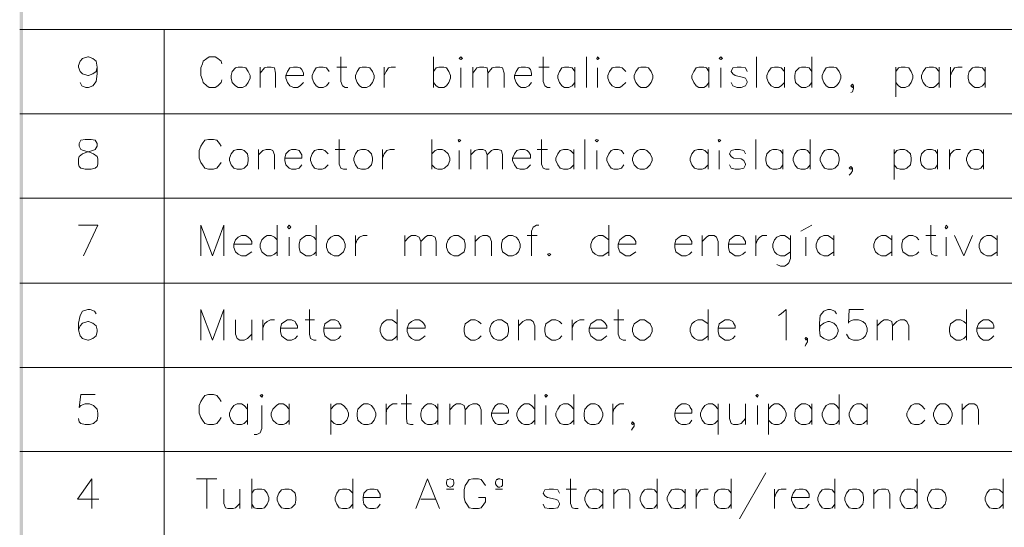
# Model space of a CAD drawing. Header units: millimetres. Extents: x 7 to 203, y 3 to 294.
# Tile 2 of 15: x 7 to 56, y 52 to 77. Entities that reach past the tile are written whole.
import ezdxf

# ---------------------------------------------------------------- set-up
doc = ezdxf.new("R2010")
doc.units = ezdxf.units.MM
doc.layers.add('DGE_CONTORNOS', color=7, linetype='Continuous', lineweight=0)
doc.layers.add('DGE_RELLENO', color=7, linetype='Continuous', lineweight=0)

msp = doc.modelspace()

# ---------------------------------------------------------------- hatches: boundary and pattern name
at = {"layer": 'DGE_RELLENO', "true_color": 0x000000}
for points in [[(6.5617, 3.2456), (6.731, 3.415), (6.5617, 293.9063)], [(6.731, 3.415), (6.5617, 293.9063), (6.731, 293.737)]]:
    msp.add_hatch(color=7, dxfattribs=at).paths.add_polyline_path(points, flags=0)

# ---------------------------------------------------------------- linework, layer by layer
at = {"layer": 'DGE_CONTORNOS', "lineweight": 5}
for points in [[(6.5617, 76.694), (203.2847, 76.694)], [(13.7583, 76.694), (13.7583, 34.6993)], [(6.5617, 72.503), (203.2847, 72.503)], [(6.5617, 68.312), (203.2847, 68.312)], [(6.5617, 64.0787), (203.2847, 64.0787)], [(6.5617, 59.8877), (203.2847, 59.8877)], [(6.5617, 55.6967), (203.2847, 55.6967)]]:
    msp.add_lwpolyline(points, dxfattribs=at)
at = {"layer": 'DGE_CONTORNOS', "lineweight": 13}
for points in [[(10.414, 74.8314), (10.3717, 74.6197), (10.2023, 74.4927), (9.9907, 74.408), (9.9483, 74.408), (9.6943, 74.4927), (9.5673, 74.6197), (9.4827, 74.8314), (9.4827, 74.916), (9.5673, 75.1277), (9.6943, 75.2547), (9.9483, 75.3394), (9.9907, 75.3394), (10.2023, 75.2547), (10.3717, 75.1277), (10.414, 74.8314), (10.414, 74.4927), (10.3717, 74.1117), (10.2023, 73.9), (9.9907, 73.8154), (9.8637, 73.8154), (9.652, 73.9), (9.5673, 74.0694)], [(16.637, 75.0007), (16.5947, 75.1277), (16.4253, 75.2547), (16.2983, 75.3394), (16.002, 75.3394), (15.875, 75.2547), (15.7057, 75.1277), (15.6633, 75.0007), (15.5787, 74.789), (15.5787, 74.408), (15.6633, 74.1964), (15.7057, 74.0694), (15.875, 73.9), (16.002, 73.8154), (16.2983, 73.8154), (16.4253, 73.9), (16.5947, 74.0694), (16.637, 74.1964)], [(22.5637, 75.3394), (22.5637, 74.1117), (22.6483, 73.9), (22.7753, 73.8154), (22.9023, 73.8154)], [(27.178, 75.3394), (27.178, 73.8154)], [(28.448, 75.2547), (28.5327, 75.3394), (28.6173, 75.2547), (28.5327, 75.2124), (28.448, 75.2547)], [(32.639, 75.3394), (32.639, 74.1117), (32.7237, 73.9), (32.8507, 73.8154), (32.9777, 73.8154)], [(34.798, 75.3394), (34.798, 73.8154)], [(35.306, 75.2547), (35.3483, 75.3394), (35.433, 75.2547), (35.3483, 75.2124), (35.306, 75.2547)], [(41.402, 75.2547), (41.4867, 75.3394), (41.5713, 75.2547), (41.4867, 75.2124), (41.402, 75.2547)], [(43.2647, 75.3394), (43.2647, 73.8154)], [(46.0163, 75.3394), (46.0163, 73.8154)], [(17.4413, 74.8314), (17.3143, 74.789), (17.145, 74.6197), (17.1027, 74.408), (17.1027, 74.281), (17.145, 74.0694), (17.3143, 73.9), (17.4413, 73.8154), (17.653, 73.8154), (17.8223, 73.9), (17.9493, 74.0694), (18.034, 74.281), (18.034, 74.408), (17.9493, 74.6197), (17.8223, 74.789), (17.653, 74.8314), (17.4413, 74.8314)], [(18.542, 74.8314), (18.542, 73.8154)], [(18.542, 74.535), (18.7537, 74.789), (18.8807, 74.8314), (19.0923, 74.8314), (19.2617, 74.789), (19.304, 74.535), (19.304, 73.8154)], [(19.812, 74.408), (20.701, 74.408), (20.701, 74.535), (20.6163, 74.7044), (20.5317, 74.789), (20.4047, 74.8314), (20.193, 74.8314), (20.0237, 74.789), (19.8967, 74.6197), (19.812, 74.408), (19.812, 74.281), (19.8967, 74.0694), (20.0237, 73.9), (20.193, 73.8154), (20.4047, 73.8154), (20.5317, 73.9), (20.701, 74.0694)], [(21.971, 74.6197), (21.844, 74.789), (21.6747, 74.8314), (21.463, 74.8314), (21.336, 74.789), (21.209, 74.6197), (21.1243, 74.408), (21.1243, 74.281), (21.209, 74.0694), (21.336, 73.9), (21.463, 73.8154), (21.6747, 73.8154), (21.844, 73.9), (21.971, 74.0694)], [(22.352, 74.8314), (22.86, 74.8314)], [(23.622, 74.8314), (23.495, 74.789), (23.368, 74.6197), (23.2833, 74.408), (23.2833, 74.281), (23.368, 74.0694), (23.495, 73.9), (23.622, 73.8154), (23.8337, 73.8154), (24.003, 73.9), (24.13, 74.0694), (24.2147, 74.281), (24.2147, 74.408), (24.13, 74.6197), (24.003, 74.789), (23.8337, 74.8314), (23.622, 74.8314)], [(24.7227, 74.8314), (24.7227, 73.8154)], [(24.7227, 74.408), (24.8073, 74.6197), (24.9343, 74.789), (25.0613, 74.8314), (25.273, 74.8314)], [(27.178, 74.6197), (27.305, 74.789), (27.432, 74.8314), (27.686, 74.8314), (27.813, 74.789), (27.94, 74.6197), (28.0247, 74.408), (28.0247, 74.281), (27.94, 74.0694), (27.813, 73.9), (27.686, 73.8154), (27.432, 73.8154), (27.305, 73.9), (27.178, 74.0694)], [(28.5327, 74.789), (28.5327, 73.8154)], [(29.1253, 74.8314), (29.1253, 73.8154)], [(29.1253, 74.535), (29.337, 74.789), (29.464, 74.8314), (29.6757, 74.8314), (29.845, 74.789), (29.8873, 74.535), (29.8873, 73.8154)], [(29.8873, 74.535), (30.099, 74.789), (30.2683, 74.8314), (30.48, 74.8314), (30.607, 74.789), (30.6917, 74.535), (30.6917, 73.8154)], [(31.1997, 74.408), (32.0463, 74.408), (32.0463, 74.535), (32.004, 74.7044), (31.9193, 74.789), (31.75, 74.8314), (31.5383, 74.8314), (31.4113, 74.789), (31.2843, 74.6197), (31.1997, 74.408), (31.1997, 74.281), (31.2843, 74.0694), (31.4113, 73.9), (31.5383, 73.8154), (31.75, 73.8154), (31.9193, 73.9), (32.0463, 74.0694)], [(32.4273, 74.8314), (32.9353, 74.8314)], [(34.2053, 74.6197), (34.0783, 74.789), (33.909, 74.8314), (33.6973, 74.8314), (33.5703, 74.789), (33.4433, 74.6197), (33.3587, 74.408), (33.3587, 74.281), (33.4433, 74.0694), (33.5703, 73.9), (33.6973, 73.8154), (33.909, 73.8154), (34.0783, 73.9), (34.2053, 74.0694)], [(34.2053, 74.8314), (34.2053, 73.8154)], [(35.3483, 74.789), (35.3483, 73.8154)], [(36.7453, 74.6197), (36.576, 74.789), (36.449, 74.8314), (36.2373, 74.8314), (36.068, 74.789), (35.941, 74.6197), (35.8563, 74.408), (35.8563, 74.281), (35.941, 74.0694), (36.068, 73.9), (36.2373, 73.8154), (36.449, 73.8154), (36.576, 73.9), (36.7453, 74.0694)], [(37.5073, 74.8314), (37.3803, 74.789), (37.2533, 74.6197), (37.1687, 74.408), (37.1687, 74.281), (37.2533, 74.0694), (37.3803, 73.9), (37.5073, 73.8154), (37.7613, 73.8154), (37.8883, 73.9), (38.0153, 74.0694), (38.1, 74.281), (38.1, 74.408), (38.0153, 74.6197), (37.8883, 74.789), (37.7613, 74.8314), (37.5073, 74.8314)], [(40.894, 74.6197), (40.767, 74.789), (40.64, 74.8314), (40.386, 74.8314), (40.259, 74.789), (40.132, 74.6197), (40.0473, 74.408), (40.0473, 74.281), (40.132, 74.0694), (40.259, 73.9), (40.386, 73.8154), (40.64, 73.8154), (40.767, 73.9), (40.894, 74.0694)], [(40.894, 74.8314), (40.894, 73.8154)], [(41.4867, 74.789), (41.4867, 73.8154)], [(42.799, 74.6197), (42.7143, 74.789), (42.5027, 74.8314), (42.291, 74.8314), (42.0793, 74.789), (41.9947, 74.6197), (42.0793, 74.4927), (42.2063, 74.408), (42.545, 74.3234), (42.7143, 74.281), (42.799, 74.1117), (42.799, 74.0694), (42.7143, 73.9), (42.5027, 73.8154), (42.291, 73.8154), (42.0793, 73.9), (41.9947, 74.0694)], [(44.6617, 74.6197), (44.4923, 74.789), (44.3653, 74.8314), (44.1537, 74.8314), (43.9843, 74.789), (43.8573, 74.6197), (43.7727, 74.408), (43.7727, 74.281), (43.8573, 74.0694), (43.9843, 73.9), (44.1537, 73.8154), (44.3653, 73.8154), (44.4923, 73.9), (44.6617, 74.0694)], [(44.6617, 74.8314), (44.6617, 73.8154)], [(46.0163, 74.6197), (45.8893, 74.789), (45.72, 74.8314), (45.5083, 74.8314), (45.3813, 74.789), (45.212, 74.6197), (45.1697, 74.408), (45.1697, 74.281), (45.212, 74.0694), (45.3813, 73.9), (45.5083, 73.8154), (45.72, 73.8154), (45.8893, 73.9), (46.0163, 74.0694)], [(46.863, 74.8314), (46.736, 74.789), (46.609, 74.6197), (46.5243, 74.408), (46.5243, 74.281), (46.609, 74.0694), (46.736, 73.9), (46.863, 73.8154), (47.117, 73.8154), (47.244, 73.9), (47.371, 74.0694), (47.4557, 74.281), (47.4557, 74.408), (47.371, 74.6197), (47.244, 74.789), (47.117, 74.8314), (46.863, 74.8314)], [(50.2073, 74.8314), (50.2073, 73.3497)], [(50.2073, 74.6197), (50.3343, 74.789), (50.4613, 74.8314), (50.673, 74.8314), (50.8423, 74.789), (50.9693, 74.6197), (51.054, 74.408), (51.054, 74.281), (50.9693, 74.0694), (50.8423, 73.9), (50.673, 73.8154), (50.4613, 73.8154), (50.3343, 73.9), (50.2073, 74.0694)], [(52.3663, 74.6197), (52.197, 74.789), (52.07, 74.8314), (51.8583, 74.8314), (51.689, 74.789), (51.562, 74.6197), (51.4773, 74.408), (51.4773, 74.281), (51.562, 74.0694), (51.689, 73.9), (51.8583, 73.8154), (52.07, 73.8154), (52.197, 73.9), (52.3663, 74.0694)], [(52.3663, 74.8314), (52.3663, 73.8154)], [(52.9167, 74.8314), (52.9167, 73.8154)], [(52.9167, 74.408), (53.0013, 74.6197), (53.1283, 74.789), (53.2977, 74.8314), (53.5093, 74.8314)], [(54.6523, 74.6197), (54.5253, 74.789), (54.356, 74.8314), (54.1443, 74.8314), (54.0173, 74.789), (53.848, 74.6197), (53.8057, 74.408), (53.8057, 74.281), (53.848, 74.0694), (54.0173, 73.9), (54.1443, 73.8154), (54.356, 73.8154), (54.5253, 73.9), (54.6523, 74.0694)], [(54.6523, 74.8314), (54.6523, 73.8154)], [(48.0907, 73.9), (48.0483, 73.9847), (47.9637, 73.9), (48.0483, 73.8154), (48.0907, 73.9), (48.0907, 73.773), (48.0483, 73.6037), (47.9637, 73.5614)], [(9.8213, 71.233), (9.6097, 71.1907), (9.525, 71.0214), (9.525, 70.8944), (9.6097, 70.725), (9.7367, 70.6827), (10.033, 70.598), (10.2447, 70.5134), (10.414, 70.3864), (10.4563, 70.2594), (10.4563, 70.0054), (10.414, 69.8784), (10.3293, 69.7937), (10.1177, 69.7514), (9.8213, 69.7514), (9.6097, 69.7937), (9.525, 69.8784), (9.4827, 70.0054), (9.4827, 70.2594), (9.525, 70.3864), (9.6943, 70.5134), (9.906, 70.598), (10.2023, 70.6827), (10.3293, 70.725), (10.414, 70.8944), (10.414, 71.0214), (10.3293, 71.1907), (10.1177, 71.233), (9.8213, 71.233)], [(16.5947, 70.8944), (16.51, 71.0214), (16.383, 71.1907), (16.2137, 71.233), (15.9597, 71.233), (15.7903, 71.1907), (15.6633, 71.0214), (15.5787, 70.8944), (15.494, 70.6827), (15.494, 70.3017), (15.5787, 70.09), (15.6633, 69.963), (15.7903, 69.7937), (15.9597, 69.7514), (16.2137, 69.7514), (16.383, 69.7937), (16.51, 69.963), (16.5947, 70.09)], [(22.479, 71.233), (22.479, 70.0054), (22.5637, 69.7937), (22.6907, 69.7514), (22.86, 69.7514)], [(27.0933, 71.233), (27.0933, 69.7514)], [(28.4057, 71.1907), (28.448, 71.233), (28.5327, 71.1907), (28.448, 71.106), (28.4057, 71.1907)], [(32.5543, 71.233), (32.5543, 70.0054), (32.639, 69.7937), (32.766, 69.7514), (32.9353, 69.7514)], [(34.7133, 71.233), (34.7133, 69.7514)], [(35.2213, 71.1907), (35.306, 71.233), (35.3907, 71.1907), (35.306, 71.106), (35.2213, 71.1907)], [(41.3597, 71.1907), (41.402, 71.233), (41.4867, 71.1907), (41.402, 71.106), (41.3597, 71.1907)], [(43.2223, 71.233), (43.2223, 69.7514)], [(45.9317, 71.233), (45.9317, 69.7514)], [(17.399, 70.725), (17.2297, 70.6827), (17.1027, 70.5134), (17.018, 70.3017), (17.018, 70.1747), (17.1027, 69.963), (17.2297, 69.7937), (17.399, 69.7514), (17.6107, 69.7514), (17.7377, 69.7937), (17.907, 69.963), (17.9493, 70.1747), (17.9493, 70.3017), (17.907, 70.5134), (17.7377, 70.6827), (17.6107, 70.725), (17.399, 70.725)], [(18.4573, 70.725), (18.4573, 69.7514)], [(18.4573, 70.471), (18.669, 70.6827), (18.8383, 70.725), (19.05, 70.725), (19.177, 70.6827), (19.2617, 70.471), (19.2617, 69.7514)], [(19.7697, 70.3017), (20.6163, 70.3017), (20.6163, 70.471), (20.5317, 70.598), (20.4893, 70.6827), (20.32, 70.725), (20.1083, 70.725), (19.9813, 70.6827), (19.812, 70.5134), (19.7697, 70.3017), (19.7697, 70.1747), (19.812, 69.963), (19.9813, 69.7937), (20.1083, 69.7514), (20.32, 69.7514), (20.4893, 69.7937), (20.6163, 69.963)], [(21.9287, 70.5134), (21.7593, 70.6827), (21.6323, 70.725), (21.4207, 70.725), (21.2513, 70.6827), (21.1243, 70.5134), (21.0397, 70.3017), (21.0397, 70.1747), (21.1243, 69.963), (21.2513, 69.7937), (21.4207, 69.7514), (21.6323, 69.7514), (21.7593, 69.7937), (21.9287, 69.963)], [(22.2673, 70.725), (22.7753, 70.725)], [(23.5797, 70.725), (23.4103, 70.6827), (23.2833, 70.5134), (23.1987, 70.3017), (23.1987, 70.1747), (23.2833, 69.963), (23.4103, 69.7937), (23.5797, 69.7514), (23.7913, 69.7514), (23.9183, 69.7937), (24.0877, 69.963), (24.13, 70.1747), (24.13, 70.3017), (24.0877, 70.5134), (23.9183, 70.6827), (23.7913, 70.725), (23.5797, 70.725)], [(24.638, 70.725), (24.638, 69.7514)], [(24.638, 70.3017), (24.7227, 70.5134), (24.8497, 70.6827), (25.019, 70.725), (25.2307, 70.725)], [(27.0933, 70.5134), (27.2627, 70.6827), (27.3897, 70.725), (27.6013, 70.725), (27.7283, 70.6827), (27.8977, 70.5134), (27.9823, 70.3017), (27.9823, 70.1747), (27.8977, 69.963), (27.7283, 69.7937), (27.6013, 69.7514), (27.3897, 69.7514), (27.2627, 69.7937), (27.0933, 69.963)], [(28.448, 70.6827), (28.448, 69.7514)], [(29.0407, 70.725), (29.0407, 69.7514)], [(29.0407, 70.471), (29.2523, 70.6827), (29.4217, 70.725), (29.6333, 70.725), (29.7603, 70.6827), (29.845, 70.471), (29.845, 69.7514)], [(29.845, 70.471), (30.0567, 70.6827), (30.1837, 70.725), (30.3953, 70.725), (30.5647, 70.6827), (30.607, 70.471), (30.607, 69.7514)], [(31.115, 70.3017), (32.004, 70.3017), (32.004, 70.471), (31.9193, 70.598), (31.8347, 70.6827), (31.7077, 70.725), (31.496, 70.725), (31.3267, 70.6827), (31.1997, 70.5134), (31.115, 70.3017), (31.115, 70.1747), (31.1997, 69.963), (31.3267, 69.7937), (31.496, 69.7514), (31.7077, 69.7514), (31.8347, 69.7937), (32.004, 69.963)], [(32.3427, 70.725), (32.8507, 70.725)], [(34.163, 70.5134), (33.9937, 70.6827), (33.8667, 70.725), (33.655, 70.725), (33.4857, 70.6827), (33.3587, 70.5134), (33.274, 70.3017), (33.274, 70.1747), (33.3587, 69.963), (33.4857, 69.7937), (33.655, 69.7514), (33.8667, 69.7514), (33.9937, 69.7937), (34.163, 69.963)], [(34.163, 70.725), (34.163, 69.7514)], [(35.306, 70.6827), (35.306, 69.7514)], [(36.6607, 70.5134), (36.5337, 70.6827), (36.3643, 70.725), (36.1527, 70.725), (36.0257, 70.6827), (35.8987, 70.5134), (35.814, 70.3017), (35.814, 70.1747), (35.8987, 69.963), (36.0257, 69.7937), (36.1527, 69.7514), (36.3643, 69.7514), (36.5337, 69.7937), (36.6607, 69.963)], [(37.465, 70.725), (37.338, 70.6827), (37.1687, 70.5134), (37.084, 70.3017), (37.084, 70.1747), (37.1687, 69.963), (37.338, 69.7937), (37.465, 69.7514), (37.6767, 69.7514), (37.8037, 69.7937), (37.973, 69.963), (38.0577, 70.1747), (38.0577, 70.3017), (37.973, 70.5134), (37.8037, 70.6827), (37.6767, 70.725), (37.465, 70.725)], [(40.8517, 70.5134), (40.6823, 70.6827), (40.5553, 70.725), (40.3437, 70.725), (40.1743, 70.6827), (40.0473, 70.5134), (39.9627, 70.3017), (39.9627, 70.1747), (40.0473, 69.963), (40.1743, 69.7937), (40.3437, 69.7514), (40.5553, 69.7514), (40.6823, 69.7937), (40.8517, 69.963)], [(40.8517, 70.725), (40.8517, 69.7514)], [(41.402, 70.6827), (41.402, 69.7514)], [(42.7143, 70.5134), (42.6297, 70.6827), (42.418, 70.725), (42.2063, 70.725), (41.9947, 70.6827), (41.91, 70.5134), (41.9947, 70.3864), (42.1217, 70.3017), (42.5027, 70.2594), (42.6297, 70.1747), (42.7143, 70.0054), (42.7143, 69.963), (42.6297, 69.7937), (42.418, 69.7514), (42.2063, 69.7514), (41.9947, 69.7937), (41.91, 69.963)], [(44.577, 70.5134), (44.45, 70.6827), (44.2807, 70.725), (44.069, 70.725), (43.942, 70.6827), (43.7727, 70.5134), (43.7303, 70.3017), (43.7303, 70.1747), (43.7727, 69.963), (43.942, 69.7937), (44.069, 69.7514), (44.2807, 69.7514), (44.45, 69.7937), (44.577, 69.963)], [(44.577, 70.725), (44.577, 69.7514)], [(45.9317, 70.5134), (45.8047, 70.6827), (45.6777, 70.725), (45.466, 70.725), (45.2967, 70.6827), (45.1697, 70.5134), (45.085, 70.3017), (45.085, 70.1747), (45.1697, 69.963), (45.2967, 69.7937), (45.466, 69.7514), (45.6777, 69.7514), (45.8047, 69.7937), (45.9317, 69.963)], [(46.8207, 70.725), (46.6513, 70.6827), (46.5243, 70.5134), (46.4397, 70.3017), (46.4397, 70.1747), (46.5243, 69.963), (46.6513, 69.7937), (46.8207, 69.7514), (47.0323, 69.7514), (47.1593, 69.7937), (47.3287, 69.963), (47.371, 70.1747), (47.371, 70.3017), (47.3287, 70.5134), (47.1593, 70.6827), (47.0323, 70.725), (46.8207, 70.725)], [(50.1227, 70.725), (50.1227, 69.2434)], [(50.1227, 70.5134), (50.2497, 70.6827), (50.419, 70.725), (50.6307, 70.725), (50.7577, 70.6827), (50.927, 70.5134), (50.9693, 70.3017), (50.9693, 70.1747), (50.927, 69.963), (50.7577, 69.7937), (50.6307, 69.7514), (50.419, 69.7514), (50.2497, 69.7937), (50.1227, 69.963)], [(52.2817, 70.5134), (52.1547, 70.6827), (51.9853, 70.725), (51.7737, 70.725), (51.6467, 70.6827), (51.4773, 70.5134), (51.435, 70.3017), (51.435, 70.1747), (51.4773, 69.963), (51.6467, 69.7937), (51.7737, 69.7514), (51.9853, 69.7514), (52.1547, 69.7937), (52.2817, 69.963)], [(52.2817, 70.725), (52.2817, 69.7514)], [(52.8743, 70.725), (52.8743, 69.7514)], [(52.8743, 70.3017), (52.9167, 70.5134), (53.086, 70.6827), (53.213, 70.725), (53.4247, 70.725)], [(54.5677, 70.5134), (54.4407, 70.6827), (54.3137, 70.725), (54.102, 70.725), (53.9327, 70.6827), (53.8057, 70.5134), (53.721, 70.3017), (53.721, 70.1747), (53.8057, 69.963), (53.9327, 69.7937), (54.102, 69.7514), (54.3137, 69.7514), (54.4407, 69.7937), (54.5677, 69.963)], [(54.5677, 70.725), (54.5677, 69.7514)], [(48.0483, 69.7937), (47.9637, 69.8784), (47.879, 69.7937), (47.9637, 69.7514), (48.0483, 69.7937), (48.0483, 69.6667), (47.9637, 69.5397), (47.879, 69.455)], [(9.7367, 65.4334), (10.4563, 66.9574), (9.4827, 66.9574)], [(15.5787, 65.4334), (15.5787, 66.9574), (16.1713, 65.4334), (16.7217, 66.9574), (16.7217, 65.4334)], [(19.3887, 66.9574), (19.3887, 65.4334)], [(19.8967, 66.8727), (19.9813, 66.9574), (20.066, 66.8727), (19.9813, 66.788), (19.8967, 66.8727)], [(21.336, 66.9574), (21.336, 65.4334)], [(32.4273, 66.9574), (32.3003, 66.9574), (32.131, 66.8727), (32.0463, 66.661), (32.0463, 65.4334)], [(35.8987, 66.9574), (35.8987, 65.4334)], [(45.466, 66.661), (46.0163, 66.9574)], [(51.943, 66.9574), (51.943, 65.7297), (51.9853, 65.518), (52.1547, 65.4334), (52.2817, 65.4334)], [(52.6627, 66.8727), (52.705, 66.9574), (52.7897, 66.8727), (52.705, 66.788), (52.6627, 66.8727)], [(17.2297, 66.026), (18.1187, 66.026), (18.1187, 66.153), (18.034, 66.28), (17.9493, 66.3647), (17.8223, 66.4494), (17.6107, 66.4494), (17.4413, 66.3647), (17.3143, 66.2377), (17.2297, 66.026), (17.2297, 65.8567), (17.3143, 65.645), (17.4413, 65.518), (17.6107, 65.4334), (17.8223, 65.4334), (17.9493, 65.518), (18.1187, 65.645)], [(19.3887, 66.2377), (19.2617, 66.3647), (19.0923, 66.4494), (18.8807, 66.4494), (18.7537, 66.3647), (18.6267, 66.2377), (18.542, 66.026), (18.542, 65.8567), (18.6267, 65.645), (18.7537, 65.518), (18.8807, 65.4334), (19.0923, 65.4334), (19.2617, 65.518), (19.3887, 65.645)], [(19.9813, 66.3647), (19.9813, 65.4334)], [(21.336, 66.2377), (21.209, 66.3647), (21.0397, 66.4494), (20.828, 66.4494), (20.701, 66.3647), (20.5317, 66.2377), (20.4893, 66.026), (20.4893, 65.8567), (20.5317, 65.645), (20.701, 65.518), (20.828, 65.4334), (21.0397, 65.4334), (21.209, 65.518), (21.336, 65.645)], [(22.225, 66.4494), (22.0557, 66.3647), (21.9287, 66.2377), (21.844, 66.026), (21.844, 65.8567), (21.9287, 65.645), (22.0557, 65.518), (22.225, 65.4334), (22.4367, 65.4334), (22.5637, 65.518), (22.6907, 65.645), (22.7753, 65.8567), (22.7753, 66.026), (22.6907, 66.2377), (22.5637, 66.3647), (22.4367, 66.4494), (22.225, 66.4494)], [(23.2833, 66.4494), (23.2833, 65.4334)], [(23.2833, 66.026), (23.368, 66.2377), (23.495, 66.3647), (23.6643, 66.4494), (23.876, 66.4494)], [(25.7387, 66.4494), (25.7387, 65.4334)], [(25.7387, 66.153), (25.9503, 66.3647), (26.0773, 66.4494), (26.289, 66.4494), (26.4583, 66.3647), (26.543, 66.153), (26.543, 65.4334)], [(26.543, 66.153), (26.7547, 66.3647), (26.8817, 66.4494), (27.0933, 66.4494), (27.2627, 66.3647), (27.305, 66.153), (27.305, 65.4334)], [(28.194, 66.4494), (28.0247, 66.3647), (27.8977, 66.2377), (27.813, 66.026), (27.813, 65.8567), (27.8977, 65.645), (28.0247, 65.518), (28.194, 65.4334), (28.4057, 65.4334), (28.5327, 65.518), (28.702, 65.645), (28.7443, 65.8567), (28.7443, 66.026), (28.702, 66.2377), (28.5327, 66.3647), (28.4057, 66.4494), (28.194, 66.4494)], [(29.2523, 66.4494), (29.2523, 65.4334)], [(29.2523, 66.153), (29.464, 66.3647), (29.6333, 66.4494), (29.845, 66.4494), (29.972, 66.3647), (30.0567, 66.153), (30.0567, 65.4334)], [(30.9033, 66.4494), (30.7763, 66.3647), (30.607, 66.2377), (30.5647, 66.026), (30.5647, 65.8567), (30.607, 65.645), (30.7763, 65.518), (30.9033, 65.4334), (31.115, 65.4334), (31.2843, 65.518), (31.4113, 65.645), (31.496, 65.8567), (31.496, 66.026), (31.4113, 66.2377), (31.2843, 66.3647), (31.115, 66.4494), (30.9033, 66.4494)], [(31.8347, 66.4494), (32.3427, 66.4494)], [(35.8987, 66.2377), (35.7293, 66.3647), (35.6023, 66.4494), (35.3907, 66.4494), (35.2213, 66.3647), (35.0943, 66.2377), (35.0097, 66.026), (35.0097, 65.8567), (35.0943, 65.645), (35.2213, 65.518), (35.3907, 65.4334), (35.6023, 65.4334), (35.7293, 65.518), (35.8987, 65.645)], [(36.3643, 66.026), (37.2533, 66.026), (37.2533, 66.153), (37.1687, 66.28), (37.084, 66.3647), (36.957, 66.4494), (36.7453, 66.4494), (36.6183, 66.3647), (36.449, 66.2377), (36.3643, 66.026), (36.3643, 65.8567), (36.449, 65.645), (36.6183, 65.518), (36.7453, 65.4334), (36.957, 65.4334), (37.084, 65.518), (37.2533, 65.645)], [(39.2007, 66.026), (40.0473, 66.026), (40.0473, 66.153), (39.9627, 66.28), (39.9203, 66.3647), (39.751, 66.4494), (39.5393, 66.4494), (39.4123, 66.3647), (39.243, 66.2377), (39.2007, 66.026), (39.2007, 65.8567), (39.243, 65.645), (39.4123, 65.518), (39.5393, 65.4334), (39.751, 65.4334), (39.9203, 65.518), (40.0473, 65.645)], [(40.5553, 66.4494), (40.5553, 65.4334)], [(40.5553, 66.153), (40.767, 66.3647), (40.894, 66.4494), (41.148, 66.4494), (41.275, 66.3647), (41.3597, 66.153), (41.3597, 65.4334)], [(41.8677, 66.026), (42.7143, 66.026), (42.7143, 66.153), (42.6297, 66.28), (42.5873, 66.3647), (42.418, 66.4494), (42.2063, 66.4494), (42.0793, 66.3647), (41.91, 66.2377), (41.8677, 66.026), (41.8677, 65.8567), (41.91, 65.645), (42.0793, 65.518), (42.2063, 65.4334), (42.418, 65.4334), (42.5873, 65.518), (42.7143, 65.645)], [(43.2223, 66.4494), (43.2223, 65.4334)], [(43.2223, 66.026), (43.307, 66.2377), (43.434, 66.3647), (43.561, 66.4494), (43.7727, 66.4494)], [(44.958, 66.2377), (44.7887, 66.3647), (44.6617, 66.4494), (44.45, 66.4494), (44.2807, 66.3647), (44.1537, 66.2377), (44.069, 66.026), (44.069, 65.8567), (44.1537, 65.645), (44.2807, 65.518), (44.45, 65.4334), (44.6617, 65.4334), (44.7887, 65.518), (44.958, 65.645)], [(44.958, 66.4494), (44.958, 65.3064), (44.8733, 65.0947), (44.7887, 65.01), (44.6617, 64.9254), (44.45, 64.9254), (44.2807, 65.01)], [(45.72, 66.3647), (45.72, 65.4334)], [(47.117, 66.2377), (46.9477, 66.3647), (46.8207, 66.4494), (46.609, 66.4494), (46.4397, 66.3647), (46.3127, 66.2377), (46.228, 66.026), (46.228, 65.8567), (46.3127, 65.645), (46.4397, 65.518), (46.609, 65.4334), (46.8207, 65.4334), (46.9477, 65.518), (47.117, 65.645)], [(47.117, 66.4494), (47.117, 65.4334)], [(49.9957, 66.2377), (49.8263, 66.3647), (49.6993, 66.4494), (49.4877, 66.4494), (49.3183, 66.3647), (49.1913, 66.2377), (49.1067, 66.026), (49.1067, 65.8567), (49.1913, 65.645), (49.3183, 65.518), (49.4877, 65.4334), (49.6993, 65.4334), (49.8263, 65.518), (49.9957, 65.645)], [(49.9957, 66.4494), (49.9957, 65.4334)], [(51.3503, 66.2377), (51.2233, 66.3647), (51.054, 66.4494), (50.8423, 66.4494), (50.7153, 66.3647), (50.546, 66.2377), (50.5037, 66.026), (50.5037, 65.8567), (50.546, 65.645), (50.7153, 65.518), (50.8423, 65.4334), (51.054, 65.4334), (51.2233, 65.518), (51.3503, 65.645)], [(51.689, 66.4494), (52.197, 66.4494)], [(52.705, 66.3647), (52.705, 65.4334)], [(53.1283, 66.4494), (53.594, 65.4334), (54.0173, 66.4494)], [(55.245, 66.2377), (55.0757, 66.3647), (54.9487, 66.4494), (54.737, 66.4494), (54.5677, 66.3647), (54.4407, 66.2377), (54.356, 66.026), (54.356, 65.8567), (54.4407, 65.645), (54.5677, 65.518), (54.737, 65.4334), (54.9487, 65.4334), (55.0757, 65.518), (55.245, 65.645)], [(55.245, 66.4494), (55.245, 65.4334)], [(32.9353, 65.5604), (33.02, 65.518), (32.9353, 65.4334), (32.8507, 65.518), (32.9353, 65.5604)], [(10.3717, 62.5547), (10.287, 62.6817), (10.0753, 62.7664), (9.9483, 62.7664), (9.6943, 62.6817), (9.5673, 62.47), (9.4827, 62.089), (9.4827, 61.7504), (9.5673, 61.454), (9.6943, 61.327), (9.9483, 61.2424), (9.9907, 61.2424), (10.2023, 61.327), (10.3717, 61.454), (10.414, 61.6657), (10.414, 61.7504), (10.3717, 61.962), (10.2023, 62.089), (9.9907, 62.1737), (9.9483, 62.1737), (9.6943, 62.089), (9.5673, 61.962), (9.4827, 61.7504)], [(15.5787, 61.2424), (15.5787, 62.7664), (16.1713, 61.2424), (16.7217, 62.7664), (16.7217, 61.2424)], [(20.9973, 62.7664), (20.9973, 61.5387), (21.0397, 61.327), (21.209, 61.2424), (21.336, 61.2424)], [(25.3577, 62.7664), (25.3577, 61.2424)], [(36.3643, 62.7664), (36.3643, 61.5387), (36.449, 61.327), (36.6183, 61.2424), (36.7453, 61.2424)], [(40.8517, 62.7664), (40.8517, 61.2424)], [(44.3653, 62.47), (44.4923, 62.5547), (44.7463, 62.7664), (44.7463, 61.2424)], [(47.244, 62.5547), (47.1593, 62.6817), (46.9477, 62.7664), (46.8207, 62.7664), (46.609, 62.6817), (46.4397, 62.47), (46.3973, 62.089), (46.3973, 61.7504), (46.4397, 61.454), (46.609, 61.327), (46.8207, 61.2424), (46.9053, 61.2424), (47.117, 61.327), (47.244, 61.454), (47.3287, 61.6657), (47.3287, 61.7504), (47.244, 61.962), (47.117, 62.089), (46.9053, 62.1737), (46.8207, 62.1737), (46.609, 62.089), (46.4397, 61.962), (46.3973, 61.7504)], [(48.5987, 62.7664), (47.879, 62.7664), (47.8367, 62.089), (47.879, 62.1737), (48.0907, 62.2584), (48.3447, 62.2584), (48.5563, 62.1737), (48.6833, 62.0467), (48.768, 61.835), (48.768, 61.6657), (48.6833, 61.454), (48.5563, 61.327), (48.3447, 61.2424), (48.0907, 61.2424), (47.879, 61.327), (47.8367, 61.3694), (47.752, 61.5387)], [(53.721, 62.7664), (53.721, 61.2424)], [(17.3143, 62.2584), (17.3143, 61.5387), (17.399, 61.327), (17.526, 61.2424), (17.7377, 61.2424), (17.907, 61.327), (18.1187, 61.5387)], [(18.1187, 62.2584), (18.1187, 61.2424)], [(18.669, 62.2584), (18.669, 61.2424)], [(18.669, 61.835), (18.7537, 62.0467), (18.8807, 62.1737), (19.05, 62.2584), (19.2617, 62.2584)], [(19.558, 61.835), (20.4047, 61.835), (20.4047, 61.962), (20.32, 62.089), (20.2777, 62.1737), (20.1083, 62.2584), (19.8967, 62.2584), (19.7697, 62.1737), (19.6003, 62.0467), (19.558, 61.835), (19.558, 61.6657), (19.6003, 61.454), (19.7697, 61.327), (19.8967, 61.2424), (20.1083, 61.2424), (20.2777, 61.327), (20.4047, 61.454)], [(20.7857, 62.2584), (21.2513, 62.2584)], [(21.717, 61.835), (22.5637, 61.835), (22.5637, 61.962), (22.479, 62.089), (22.4367, 62.1737), (22.2673, 62.2584), (22.0557, 62.2584), (21.9287, 62.1737), (21.7593, 62.0467), (21.717, 61.835), (21.717, 61.6657), (21.7593, 61.454), (21.9287, 61.327), (22.0557, 61.2424), (22.2673, 61.2424), (22.4367, 61.327), (22.5637, 61.454)], [(25.3577, 62.0467), (25.2307, 62.1737), (25.1037, 62.2584), (24.8497, 62.2584), (24.7227, 62.1737), (24.5957, 62.0467), (24.511, 61.835), (24.511, 61.6657), (24.5957, 61.454), (24.7227, 61.327), (24.8497, 61.2424), (25.1037, 61.2424), (25.2307, 61.327), (25.3577, 61.454)], [(25.8657, 61.835), (26.7547, 61.835), (26.7547, 61.962), (26.67, 62.089), (26.5853, 62.1737), (26.4583, 62.2584), (26.2467, 62.2584), (26.0773, 62.1737), (25.9503, 62.0467), (25.8657, 61.835), (25.8657, 61.6657), (25.9503, 61.454), (26.0773, 61.327), (26.2467, 61.2424), (26.4583, 61.2424), (26.5853, 61.327), (26.7547, 61.454)], [(29.5487, 62.0467), (29.4217, 62.1737), (29.2523, 62.2584), (29.0407, 62.2584), (28.9137, 62.1737), (28.7443, 62.0467), (28.702, 61.835), (28.702, 61.6657), (28.7443, 61.454), (28.9137, 61.327), (29.0407, 61.2424), (29.2523, 61.2424), (29.4217, 61.327), (29.5487, 61.454)], [(30.353, 62.2584), (30.1837, 62.1737), (30.0567, 62.0467), (29.972, 61.835), (29.972, 61.6657), (30.0567, 61.454), (30.1837, 61.327), (30.353, 61.2424), (30.5647, 61.2424), (30.6917, 61.327), (30.861, 61.454), (30.9033, 61.6657), (30.9033, 61.835), (30.861, 62.0467), (30.6917, 62.1737), (30.5647, 62.2584), (30.353, 62.2584)], [(31.4113, 62.2584), (31.4113, 61.2424)], [(31.4113, 61.962), (31.623, 62.1737), (31.7923, 62.2584), (32.004, 62.2584), (32.131, 62.1737), (32.2157, 61.962), (32.2157, 61.2424)], [(33.5703, 62.0467), (33.4433, 62.1737), (33.274, 62.2584), (33.0623, 62.2584), (32.9353, 62.1737), (32.766, 62.0467), (32.7237, 61.835), (32.7237, 61.6657), (32.766, 61.454), (32.9353, 61.327), (33.0623, 61.2424), (33.274, 61.2424), (33.4433, 61.327), (33.5703, 61.454)], [(34.0783, 62.2584), (34.0783, 61.2424)], [(34.0783, 61.835), (34.163, 62.0467), (34.29, 62.1737), (34.4593, 62.2584), (34.671, 62.2584)], [(34.925, 61.835), (35.814, 61.835), (35.814, 61.962), (35.7293, 62.089), (35.6447, 62.1737), (35.5177, 62.2584), (35.306, 62.2584), (35.179, 62.1737), (35.0097, 62.0467), (34.925, 61.835), (34.925, 61.6657), (35.0097, 61.454), (35.179, 61.327), (35.306, 61.2424), (35.5177, 61.2424), (35.6447, 61.327), (35.814, 61.454)], [(36.1527, 62.2584), (36.6607, 62.2584)], [(37.465, 62.2584), (37.338, 62.1737), (37.1687, 62.0467), (37.084, 61.835), (37.084, 61.6657), (37.1687, 61.454), (37.338, 61.327), (37.465, 61.2424), (37.6767, 61.2424), (37.8037, 61.327), (37.973, 61.454), (38.0577, 61.6657), (38.0577, 61.835), (37.973, 62.0467), (37.8037, 62.1737), (37.6767, 62.2584), (37.465, 62.2584)], [(40.8517, 62.0467), (40.6823, 62.1737), (40.5553, 62.2584), (40.3437, 62.2584), (40.1743, 62.1737), (40.0473, 62.0467), (39.9627, 61.835), (39.9627, 61.6657), (40.0473, 61.454), (40.1743, 61.327), (40.3437, 61.2424), (40.5553, 61.2424), (40.6823, 61.327), (40.8517, 61.454)], [(41.3597, 61.835), (42.2063, 61.835), (42.2063, 61.962), (42.1217, 62.089), (42.0793, 62.1737), (41.91, 62.2584), (41.6983, 62.2584), (41.5713, 62.1737), (41.402, 62.0467), (41.3597, 61.835), (41.3597, 61.6657), (41.402, 61.454), (41.5713, 61.327), (41.6983, 61.2424), (41.91, 61.2424), (42.0793, 61.327), (42.2063, 61.454)], [(49.276, 62.2584), (49.276, 61.2424)], [(49.276, 61.962), (49.4877, 62.1737), (49.6147, 62.2584), (49.8263, 62.2584), (49.9957, 62.1737), (50.038, 61.962), (50.038, 61.2424)], [(50.038, 61.962), (50.2497, 62.1737), (50.419, 62.2584), (50.6307, 62.2584), (50.7577, 62.1737), (50.8423, 61.962), (50.8423, 61.2424)], [(53.721, 62.0467), (53.594, 62.1737), (53.4247, 62.2584), (53.213, 62.2584), (53.086, 62.1737), (52.9167, 62.0467), (52.8743, 61.835), (52.8743, 61.6657), (52.9167, 61.454), (53.086, 61.327), (53.213, 61.2424), (53.4247, 61.2424), (53.594, 61.327), (53.721, 61.454)], [(54.229, 61.835), (55.0757, 61.835), (55.0757, 61.962), (55.0333, 62.089), (54.9487, 62.1737), (54.8217, 62.2584), (54.5677, 62.2584), (54.4407, 62.1737), (54.3137, 62.0467), (54.229, 61.835), (54.229, 61.6657), (54.3137, 61.454), (54.4407, 61.327), (54.5677, 61.2424), (54.8217, 61.2424), (54.9487, 61.327), (55.0757, 61.454)], [(45.8047, 61.327), (45.72, 61.3694), (45.6777, 61.327), (45.72, 61.2424), (45.8047, 61.327), (45.8047, 61.1577), (45.72, 61.0307), (45.6777, 60.946)], [(10.3293, 58.533), (9.6097, 58.533), (9.525, 57.898), (9.6097, 57.9827), (9.8213, 58.0674), (10.033, 58.0674), (10.2447, 57.9827), (10.414, 57.8134), (10.4563, 57.6017), (10.4563, 57.4747), (10.414, 57.263), (10.2447, 57.0937), (10.033, 57.0514), (9.8213, 57.0514), (9.6097, 57.0937), (9.525, 57.1784), (9.4827, 57.3477)], [(16.5947, 58.1944), (16.51, 58.3214), (16.383, 58.4907), (16.2137, 58.533), (15.9597, 58.533), (15.7903, 58.4907), (15.6633, 58.3214), (15.5787, 58.1944), (15.494, 57.9827), (15.494, 57.6017), (15.5787, 57.39), (15.6633, 57.263), (15.7903, 57.0937), (15.9597, 57.0514), (16.2137, 57.0514), (16.383, 57.0937), (16.51, 57.263), (16.5947, 57.39)], [(18.542, 58.4907), (18.6267, 58.533), (18.669, 58.4907), (18.6267, 58.406), (18.542, 58.4907)], [(25.8233, 58.533), (25.8233, 57.3477), (25.8657, 57.0937), (26.035, 57.0514), (26.162, 57.0514)], [(32.2157, 58.533), (32.2157, 57.0514)], [(32.7237, 58.4907), (32.766, 58.533), (32.8507, 58.4907), (32.766, 58.406), (32.7237, 58.4907)], [(34.163, 58.533), (34.163, 57.0514)], [(43.2223, 58.4907), (43.307, 58.533), (43.3493, 58.4907), (43.307, 58.406), (43.2223, 58.4907)], [(47.371, 58.533), (47.371, 57.0514)], [(17.907, 57.8134), (17.7377, 57.9827), (17.6107, 58.0674), (17.399, 58.0674), (17.2297, 57.9827), (17.1027, 57.8134), (17.018, 57.6017), (17.018, 57.4747), (17.1027, 57.263), (17.2297, 57.0937), (17.399, 57.0514), (17.6107, 57.0514), (17.7377, 57.0937), (17.907, 57.263)], [(17.907, 58.0674), (17.907, 57.0514)], [(18.6267, 57.9827), (18.6267, 56.8397), (18.542, 56.628), (18.3727, 56.5434), (18.2457, 56.5434)], [(19.9813, 57.8134), (19.812, 57.9827), (19.685, 58.0674), (19.4733, 58.0674), (19.3463, 57.9827), (19.177, 57.8134), (19.0923, 57.6017), (19.0923, 57.4747), (19.177, 57.263), (19.3463, 57.0937), (19.4733, 57.0514), (19.685, 57.0514), (19.812, 57.0937), (19.9813, 57.263)], [(19.9813, 58.0674), (19.9813, 57.0514)], [(22.0557, 58.0674), (22.0557, 56.5434)], [(22.0557, 57.8134), (22.225, 57.9827), (22.352, 58.0674), (22.5637, 58.0674), (22.6907, 57.9827), (22.86, 57.8134), (22.9447, 57.6017), (22.9447, 57.4747), (22.86, 57.263), (22.6907, 57.0937), (22.5637, 57.0514), (22.352, 57.0514), (22.225, 57.0937), (22.0557, 57.263)], [(23.7067, 58.0674), (23.5797, 57.9827), (23.4103, 57.8134), (23.368, 57.6017), (23.368, 57.4747), (23.4103, 57.263), (23.5797, 57.0937), (23.7067, 57.0514), (23.9183, 57.0514), (24.0877, 57.0937), (24.2147, 57.263), (24.2993, 57.4747), (24.2993, 57.6017), (24.2147, 57.8134), (24.0877, 57.9827), (23.9183, 58.0674), (23.7067, 58.0674)], [(24.8073, 58.0674), (24.8073, 57.0514)], [(24.8073, 57.6017), (24.8497, 57.8134), (25.019, 57.9827), (25.146, 58.0674), (25.3577, 58.0674)], [(25.5693, 58.0674), (26.0773, 58.0674)], [(27.3897, 57.8134), (27.2627, 57.9827), (27.0933, 58.0674), (26.8817, 58.0674), (26.7547, 57.9827), (26.5853, 57.8134), (26.543, 57.6017), (26.543, 57.4747), (26.5853, 57.263), (26.7547, 57.0937), (26.8817, 57.0514), (27.0933, 57.0514), (27.2627, 57.0937), (27.3897, 57.263)], [(27.3897, 58.0674), (27.3897, 57.0514)], [(27.9823, 58.0674), (27.9823, 57.0514)], [(27.9823, 57.771), (28.194, 57.9827), (28.321, 58.0674), (28.5327, 58.0674), (28.702, 57.9827), (28.7443, 57.771), (28.7443, 57.0514)], [(28.7443, 57.771), (28.956, 57.9827), (29.1253, 58.0674), (29.337, 58.0674), (29.464, 57.9827), (29.5487, 57.771), (29.5487, 57.0514)], [(30.0567, 57.6017), (30.9033, 57.6017), (30.9033, 57.771), (30.861, 57.898), (30.7763, 57.9827), (30.607, 58.0674), (30.3953, 58.0674), (30.2683, 57.9827), (30.1413, 57.8134), (30.0567, 57.6017), (30.0567, 57.4747), (30.1413, 57.263), (30.2683, 57.0937), (30.3953, 57.0514), (30.607, 57.0514), (30.7763, 57.0937), (30.9033, 57.263)], [(32.2157, 57.8134), (32.0463, 57.9827), (31.9193, 58.0674), (31.7077, 58.0674), (31.5807, 57.9827), (31.4113, 57.8134), (31.3267, 57.6017), (31.3267, 57.4747), (31.4113, 57.263), (31.5807, 57.0937), (31.7077, 57.0514), (31.9193, 57.0514), (32.0463, 57.0937), (32.2157, 57.263)], [(32.766, 57.9827), (32.766, 57.0514)], [(34.163, 57.8134), (33.9937, 57.9827), (33.8667, 58.0674), (33.655, 58.0674), (33.4857, 57.9827), (33.3587, 57.8134), (33.274, 57.6017), (33.274, 57.4747), (33.3587, 57.263), (33.4857, 57.0937), (33.655, 57.0514), (33.8667, 57.0514), (33.9937, 57.0937), (34.163, 57.263)], [(35.0097, 58.0674), (34.8827, 57.9827), (34.7133, 57.8134), (34.671, 57.6017), (34.671, 57.4747), (34.7133, 57.263), (34.8827, 57.0937), (35.0097, 57.0514), (35.2213, 57.0514), (35.3907, 57.0937), (35.5177, 57.263), (35.6023, 57.4747), (35.6023, 57.6017), (35.5177, 57.8134), (35.3907, 57.9827), (35.2213, 58.0674), (35.0097, 58.0674)], [(36.1103, 58.0674), (36.1103, 57.0514)], [(36.1103, 57.6017), (36.1527, 57.8134), (36.322, 57.9827), (36.449, 58.0674), (36.6607, 58.0674)], [(39.2007, 57.6017), (40.0473, 57.6017), (40.0473, 57.771), (39.9627, 57.898), (39.9203, 57.9827), (39.751, 58.0674), (39.5393, 58.0674), (39.4123, 57.9827), (39.243, 57.8134), (39.2007, 57.6017), (39.2007, 57.4747), (39.243, 57.263), (39.4123, 57.0937), (39.5393, 57.0514), (39.751, 57.0514), (39.9203, 57.0937), (40.0473, 57.263)], [(41.3597, 57.8134), (41.1903, 57.9827), (41.0633, 58.0674), (40.8517, 58.0674), (40.6823, 57.9827), (40.5553, 57.8134), (40.4707, 57.6017), (40.4707, 57.4747), (40.5553, 57.263), (40.6823, 57.0937), (40.8517, 57.0514), (41.0633, 57.0514), (41.1903, 57.0937), (41.3597, 57.263)], [(41.3597, 58.0674), (41.3597, 56.5434)], [(41.91, 58.0674), (41.91, 57.3477), (41.9947, 57.0937), (42.1217, 57.0514), (42.3333, 57.0514), (42.5027, 57.0937), (42.7143, 57.3477)], [(42.7143, 58.0674), (42.7143, 57.0514)], [(43.307, 57.9827), (43.307, 57.0514)], [(43.8573, 58.0674), (43.8573, 56.5434)], [(43.8573, 57.8134), (44.0267, 57.9827), (44.1537, 58.0674), (44.3653, 58.0674), (44.4923, 57.9827), (44.6617, 57.8134), (44.7463, 57.6017), (44.7463, 57.4747), (44.6617, 57.263), (44.4923, 57.0937), (44.3653, 57.0514), (44.1537, 57.0514), (44.0267, 57.0937), (43.8573, 57.263)], [(46.0163, 57.8134), (45.8893, 57.9827), (45.72, 58.0674), (45.5083, 58.0674), (45.3813, 57.9827), (45.212, 57.8134), (45.1697, 57.6017), (45.1697, 57.4747), (45.212, 57.263), (45.3813, 57.0937), (45.5083, 57.0514), (45.72, 57.0514), (45.8893, 57.0937), (46.0163, 57.263)], [(46.0163, 58.0674), (46.0163, 57.0514)], [(47.371, 57.8134), (47.244, 57.9827), (47.117, 58.0674), (46.9053, 58.0674), (46.736, 57.9827), (46.609, 57.8134), (46.5243, 57.6017), (46.5243, 57.4747), (46.609, 57.263), (46.736, 57.0937), (46.9053, 57.0514), (47.117, 57.0514), (47.244, 57.0937), (47.371, 57.263)], [(48.768, 57.8134), (48.5987, 57.9827), (48.4717, 58.0674), (48.26, 58.0674), (48.0907, 57.9827), (47.9637, 57.8134), (47.879, 57.6017), (47.879, 57.4747), (47.9637, 57.263), (48.0907, 57.0937), (48.26, 57.0514), (48.4717, 57.0514), (48.5987, 57.0937), (48.768, 57.263)], [(48.768, 58.0674), (48.768, 57.0514)], [(51.6467, 57.8134), (51.4773, 57.9827), (51.3503, 58.0674), (51.1387, 58.0674), (50.9693, 57.9827), (50.8423, 57.8134), (50.7577, 57.6017), (50.7577, 57.4747), (50.8423, 57.263), (50.9693, 57.0937), (51.1387, 57.0514), (51.3503, 57.0514), (51.4773, 57.0937), (51.6467, 57.263)], [(52.4087, 58.0674), (52.2817, 57.9827), (52.1547, 57.8134), (52.07, 57.6017), (52.07, 57.4747), (52.1547, 57.263), (52.2817, 57.0937), (52.4087, 57.0514), (52.6627, 57.0514), (52.7897, 57.0937), (52.9167, 57.263), (53.0013, 57.4747), (53.0013, 57.6017), (52.9167, 57.8134), (52.7897, 57.9827), (52.6627, 58.0674), (52.4087, 58.0674)], [(53.5093, 58.0674), (53.5093, 57.0514)], [(53.5093, 57.771), (53.721, 57.9827), (53.848, 58.0674), (54.102, 58.0674), (54.229, 57.9827), (54.3137, 57.771), (54.3137, 57.0514)], [(37.1687, 57.0937), (37.084, 57.1784), (37.0417, 57.0937), (37.084, 57.0514), (37.1687, 57.0937), (37.1687, 56.9667), (37.084, 56.8397), (37.0417, 56.755)], [(43.7303, 54.6384), (42.418, 52.3524)], [(10.16, 54.342), (9.4403, 53.326), (10.4987, 53.326)], [(10.16, 54.342), (10.16, 52.8604)], [(15.367, 54.342), (16.383, 54.342)], [(15.875, 54.342), (15.875, 52.8604)], [(18.1187, 54.342), (18.1187, 52.8604)], [(23.1563, 54.342), (23.1563, 52.8604)], [(26.289, 52.8604), (26.8817, 54.342), (27.4743, 52.8604)], [(28.0247, 54.342), (27.9823, 54.342), (27.8977, 54.2997), (27.8553, 54.2997), (27.813, 54.1727), (27.813, 54.088), (27.8553, 54.0034), (27.8977, 53.961), (27.9823, 53.9187), (28.0247, 53.9187), (28.1093, 53.961), (28.1517, 54.0034), (28.194, 54.088), (28.194, 54.1727), (28.1517, 54.2997), (28.1093, 54.2997), (28.0247, 54.342)], [(29.7603, 54.0034), (29.6757, 54.1304), (29.5487, 54.2997), (29.4217, 54.342), (29.1253, 54.342), (28.956, 54.2997), (28.829, 54.1304), (28.7443, 54.0034), (28.702, 53.7917), (28.702, 53.4107), (28.7443, 53.199), (28.829, 53.072), (28.956, 52.9027), (29.1253, 52.8604), (29.4217, 52.8604), (29.5487, 52.9027), (29.6757, 53.072), (29.7603, 53.199), (29.7603, 53.4107), (29.4217, 53.4107)], [(30.48, 54.342), (30.3953, 54.342), (30.353, 54.2997), (30.3107, 54.2997), (30.2683, 54.1727), (30.2683, 54.088), (30.3107, 54.0034), (30.353, 53.961), (30.3953, 53.9187), (30.48, 53.9187), (30.5647, 53.961), (30.607, 54.0034), (30.607, 54.2997), (30.5647, 54.2997), (30.48, 54.342)], [(33.9937, 54.342), (33.9937, 53.1144), (34.0783, 52.9027), (34.2053, 52.8604), (34.3747, 52.8604)], [(38.3117, 54.342), (38.3117, 52.8604)], [(41.9947, 54.342), (41.9947, 52.8604)], [(47.1593, 54.342), (47.1593, 52.8604)], [(51.2657, 54.342), (51.2657, 52.8604)], [(55.5413, 54.342), (55.5413, 52.8604)], [(16.7217, 53.834), (16.7217, 53.1144), (16.8063, 52.9027), (16.9333, 52.8604), (17.1873, 52.8604), (17.3143, 52.9027), (17.526, 53.1144)], [(17.526, 53.834), (17.526, 52.8604)], [(18.1187, 53.6224), (18.2457, 53.7917), (18.3727, 53.834), (18.6267, 53.834), (18.7537, 53.7917), (18.8807, 53.6224), (18.9653, 53.4107), (18.9653, 53.2837), (18.8807, 53.072), (18.7537, 52.9027), (18.6267, 52.8604), (18.3727, 52.8604), (18.2457, 52.9027), (18.1187, 53.072)], [(19.7697, 53.834), (19.6003, 53.7917), (19.4733, 53.6224), (19.3887, 53.4107), (19.3887, 53.2837), (19.4733, 53.072), (19.6003, 52.9027), (19.7697, 52.8604), (19.9813, 52.8604), (20.1083, 52.9027), (20.2777, 53.072), (20.32, 53.2837), (20.32, 53.4107), (20.2777, 53.6224), (20.1083, 53.7917), (19.9813, 53.834), (19.7697, 53.834)], [(23.1563, 53.6224), (22.987, 53.7917), (22.86, 53.834), (22.6483, 53.834), (22.479, 53.7917), (22.352, 53.6224), (22.2673, 53.4107), (22.2673, 53.2837), (22.352, 53.072), (22.479, 52.9027), (22.6483, 52.8604), (22.86, 52.8604), (22.987, 52.9027), (23.1563, 53.072)], [(23.6643, 53.4107), (24.511, 53.4107), (24.511, 53.58), (24.4263, 53.707), (24.384, 53.7917), (24.2147, 53.834), (24.003, 53.834), (23.876, 53.7917), (23.7067, 53.6224), (23.6643, 53.4107), (23.6643, 53.2837), (23.7067, 53.072), (23.876, 52.9027), (24.003, 52.8604), (24.2147, 52.8604), (24.384, 52.9027), (24.511, 53.072)], [(27.813, 53.834), (28.194, 53.834)], [(30.2683, 53.834), (30.607, 53.834)], [(33.4433, 53.6224), (33.3587, 53.7917), (33.147, 53.834), (32.9353, 53.834), (32.7237, 53.7917), (32.639, 53.6224), (32.7237, 53.4954), (32.8507, 53.4107), (33.2317, 53.326), (33.3587, 53.2837), (33.4433, 53.1144), (33.4433, 53.072), (33.3587, 52.9027), (33.147, 52.8604), (32.9353, 52.8604), (32.7237, 52.9027), (32.639, 53.072)], [(33.782, 53.834), (34.29, 53.834)], [(35.6023, 53.6224), (35.433, 53.7917), (35.306, 53.834), (35.0943, 53.834), (34.925, 53.7917), (34.798, 53.6224), (34.7133, 53.4107), (34.7133, 53.2837), (34.798, 53.072), (34.925, 52.9027), (35.0943, 52.8604), (35.306, 52.8604), (35.433, 52.9027), (35.6023, 53.072)], [(35.6023, 53.834), (35.6023, 52.8604)], [(36.1527, 53.834), (36.1527, 52.8604)], [(36.1527, 53.58), (36.3643, 53.7917), (36.5337, 53.834), (36.7453, 53.834), (36.8723, 53.7917), (36.957, 53.58), (36.957, 52.8604)], [(38.3117, 53.6224), (38.1847, 53.7917), (38.0577, 53.834), (37.8037, 53.834), (37.6767, 53.7917), (37.5497, 53.6224), (37.465, 53.4107), (37.465, 53.2837), (37.5497, 53.072), (37.6767, 52.9027), (37.8037, 52.8604), (38.0577, 52.8604), (38.1847, 52.9027), (38.3117, 53.072)], [(39.7087, 53.6224), (39.5393, 53.7917), (39.4123, 53.834), (39.2007, 53.834), (39.0313, 53.7917), (38.9043, 53.6224), (38.8197, 53.4107), (38.8197, 53.2837), (38.9043, 53.072), (39.0313, 52.9027), (39.2007, 52.8604), (39.4123, 52.8604), (39.5393, 52.9027), (39.7087, 53.072)], [(39.7087, 53.834), (39.7087, 52.8604)], [(40.259, 53.834), (40.259, 52.8604)], [(40.259, 53.4107), (40.3437, 53.6224), (40.4707, 53.7917), (40.64, 53.834), (40.8517, 53.834)], [(41.9947, 53.6224), (41.8677, 53.7917), (41.6983, 53.834), (41.4867, 53.834), (41.3597, 53.7917), (41.1903, 53.6224), (41.148, 53.4107), (41.148, 53.2837), (41.1903, 53.072), (41.3597, 52.9027), (41.4867, 52.8604), (41.6983, 52.8604), (41.8677, 52.9027), (41.9947, 53.072)], [(44.1537, 53.834), (44.1537, 52.8604)], [(44.1537, 53.4107), (44.2383, 53.6224), (44.3653, 53.7917), (44.4923, 53.834), (44.7463, 53.834)], [(45.0003, 53.4107), (45.8893, 53.4107), (45.8893, 53.58), (45.8047, 53.707), (45.72, 53.7917), (45.593, 53.834), (45.3813, 53.834), (45.212, 53.7917), (45.085, 53.6224), (45.0003, 53.4107), (45.0003, 53.2837), (45.085, 53.072), (45.212, 52.9027), (45.3813, 52.8604), (45.593, 52.8604), (45.72, 52.9027), (45.8893, 53.072)], [(47.1593, 53.6224), (47.0323, 53.7917), (46.9053, 53.834), (46.6513, 53.834), (46.5243, 53.7917), (46.3973, 53.6224), (46.3127, 53.4107), (46.3127, 53.2837), (46.3973, 53.072), (46.5243, 52.9027), (46.6513, 52.8604), (46.9053, 52.8604), (47.0323, 52.9027), (47.1593, 53.072)], [(48.0483, 53.834), (47.879, 53.7917), (47.752, 53.6224), (47.6673, 53.4107), (47.6673, 53.2837), (47.752, 53.072), (47.879, 52.9027), (48.0483, 52.8604), (48.26, 52.8604), (48.387, 52.9027), (48.5563, 53.072), (48.5987, 53.2837), (48.5987, 53.4107), (48.5563, 53.6224), (48.387, 53.7917), (48.26, 53.834), (48.0483, 53.834)], [(49.1067, 53.834), (49.1067, 52.8604)], [(49.1067, 53.58), (49.3183, 53.7917), (49.4877, 53.834), (49.6993, 53.834), (49.8263, 53.7917), (49.911, 53.58), (49.911, 52.8604)], [(51.2657, 53.6224), (51.1387, 53.7917), (50.9693, 53.834), (50.7577, 53.834), (50.6307, 53.7917), (50.5037, 53.6224), (50.419, 53.4107), (50.419, 53.2837), (50.5037, 53.072), (50.6307, 52.9027), (50.7577, 52.8604), (50.9693, 52.8604), (51.1387, 52.9027), (51.2657, 53.072)], [(52.1547, 53.834), (51.9853, 53.7917), (51.8583, 53.6224), (51.7737, 53.4107), (51.7737, 53.2837), (51.8583, 53.072), (51.9853, 52.9027), (52.1547, 52.8604), (52.3663, 52.8604), (52.4933, 52.9027), (52.6627, 53.072), (52.705, 53.2837), (52.705, 53.4107), (52.6627, 53.6224), (52.4933, 53.7917), (52.3663, 53.834), (52.1547, 53.834)], [(55.5413, 53.6224), (55.372, 53.7917), (55.245, 53.834), (55.0333, 53.834), (54.864, 53.7917), (54.737, 53.6224), (54.6523, 53.4107), (54.6523, 53.2837), (54.737, 53.072), (54.864, 52.9027), (55.0333, 52.8604), (55.245, 52.8604), (55.372, 52.9027), (55.5413, 53.072)], [(26.543, 53.326), (27.2627, 53.326)]]:
    msp.add_lwpolyline(points, dxfattribs=at)

doc.saveas('drawing.dxf')
